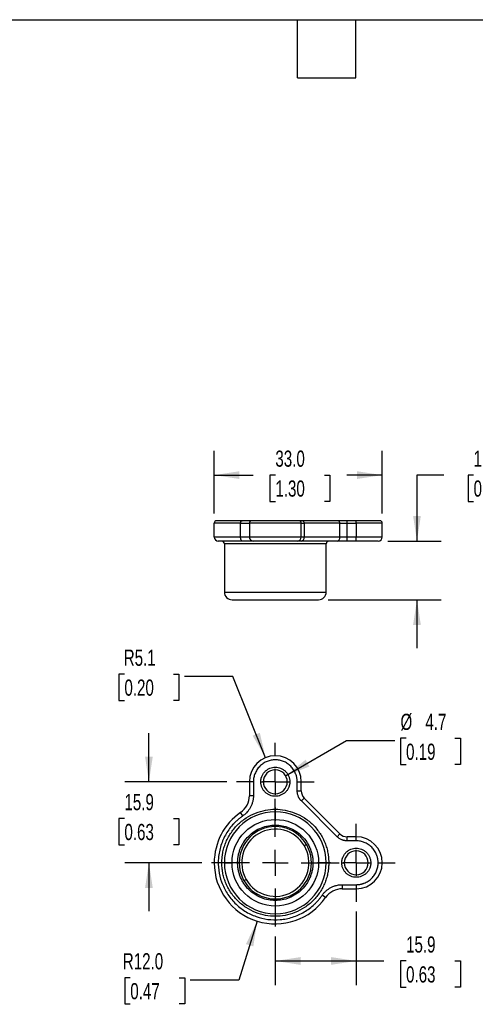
# Model space of a CAD drawing. Header units: millimetres. Extents: x 10 to 410, y 10 to 314.
# Tile 3 of 8: x 149 to 239, y 121 to 314. Entities that reach past the tile are written whole.
import ezdxf

# ---------------------------------------------------------------- set-up
doc = ezdxf.new("R2010")
doc.units = ezdxf.units.MM
doc.header["$LTSCALE"] = 1.5
doc.linetypes.add('CENTERX2', pattern=[20.32, 12.7, -2.54, 2.54, -2.54])
doc.layers.add('CENTER', color=40, linetype='CENTERX2')
doc.layers.add('DIMENSIONS', color=140, linetype='Continuous', lineweight=25)
doc.layers.add('TEXT', color=140, linetype='Continuous', lineweight=25)
doc.styles.add('SLDTEXTSTYLE0', font='TXT', dxfattribs={"width": 0.7})
doc.dimstyles.new('SLDDIMSTYLE1', dxfattribs={"dimtxt": 3.237012, "dimasz": 4.953, "dimexe": 0, "dimexo": 0.0625, "dimgap": 0.809253, "dimtad": 0, "dimtih": 1, "dimtoh": 1, "dimrnd": 1e-09, "dimzin": 12, "dimdsep": 46, "dimtxsty": 'SLDTEXTSTYLE0', "dimsah": 1, "dimcen": 0.09, "dimadec": 0, "dimazin": 3, "dimtfac": 1, "dimtofl": 0, "dimtmove": 0, "dimatfit": 3, "dimfxl": 1, "dimfrac": 2, "dimtolj": 1, "dimtzin": 12, "dimarcsym": 0})
doc.dimstyles.new('SLDDIMSTYLE2', dxfattribs={"dimtxt": 3.237012, "dimasz": 4.953, "dimexe": 0, "dimexo": 0.0625, "dimgap": 0.809253, "dimtad": 0, "dimtih": 1, "dimtoh": 1, "dimrnd": 1e-09, "dimzin": 12, "dimdsep": 46, "dimtxsty": 'SLDTEXTSTYLE0', "dimsah": 1, "dimcen": 0.09, "dimadec": 0, "dimazin": 3, "dimtfac": 1, "dimtmove": 0, "dimatfit": 0, "dimfxl": 1, "dimfrac": 2, "dimtolj": 1, "dimtzin": 12, "dimarcsym": 0})
doc.dimstyles.new('SLDDIMSTYLE3', dxfattribs={"dimtxt": 3.237012, "dimasz": 4.953, "dimexe": 0, "dimexo": 0.0625, "dimgap": 0.809253, "dimtad": 0, "dimtih": 1, "dimtoh": 1, "dimrnd": 1e-09, "dimzin": 4, "dimdsep": 46, "dimtxsty": 'SLDTEXTSTYLE0', "dimsah": 1, "dimcen": 0.09, "dimadec": 0, "dimazin": 1, "dimtfac": 1, "dimtofl": 0, "dimtmove": 0, "dimatfit": 3, "dimfxl": 1, "dimfrac": 2, "dimtolj": 1, "dimtzin": 12, "dimarcsym": 0})
doc.dimstyles.new('SLDDIMSTYLE6', dxfattribs={"dimtxt": 3.237012, "dimasz": 4.953, "dimexe": 0, "dimexo": 0.0625, "dimgap": 0.809253, "dimtad": 0, "dimtih": 1, "dimtoh": 1, "dimrnd": 1e-09, "dimzin": 12, "dimdsep": 46, "dimtxsty": 'SLDTEXTSTYLE0', "dimsah": 1, "dimcen": 0, "dimadec": 0, "dimazin": 3, "dimtfac": 1, "dimtofl": 0, "dimtmove": 0, "dimatfit": 3, "dimfxl": 1, "dimfrac": 2, "dimtolj": 1, "dimtzin": 12, "dimarcsym": 0})
doc.dimstyles.new('SLDDIMSTYLE7', dxfattribs={"dimtxt": 3.237012, "dimasz": 4.953, "dimexe": 0, "dimexo": 0.0625, "dimgap": 0.809253, "dimtad": 0, "dimtih": 1, "dimtoh": 1, "dimrnd": 1e-09, "dimzin": 12, "dimdsep": 46, "dimtxsty": 'SLDTEXTSTYLE0', "dimsah": 1, "dimcen": 0, "dimadec": 0, "dimazin": 3, "dimtfac": 1, "dimtofl": 0, "dimtmove": 0, "dimatfit": 3, "dimfxl": 1, "dimfrac": 2, "dimtolj": 1, "dimtzin": 12, "dimarcsym": 0})
doc.dimstyles.new('SLDDIMSTYLE8', dxfattribs={"dimtxt": 3.237012, "dimasz": 4.953, "dimexe": 0, "dimexo": 0.0625, "dimgap": 0.809253, "dimtad": 0, "dimtih": 1, "dimtoh": 1, "dimrnd": 1e-09, "dimzin": 4, "dimdsep": 46, "dimtxsty": 'SLDTEXTSTYLE0', "dimsah": 1, "dimcen": 0, "dimadec": 0, "dimazin": 1, "dimtfac": 1, "dimtofl": 0, "dimtmove": 0, "dimatfit": 3, "dimfxl": 1, "dimfrac": 2, "dimtolj": 1, "dimtzin": 12, "dimarcsym": 0})

# ---------------------------------------------------------------- blocks, each defined once
blk = doc.blocks.new('_D_12')
at = {"layer": 'DIMENSIONS', "transparency": 16777216}
for p, q in [((169.84, 185.88), (168.75, 185.88)), ((168.75, 185.88), (168.75, 180.73)), ((179.46, 185.88), (180.55, 185.88)), ((180.55, 185.88), (180.55, 180.73)), ((191.16, 185.42), (181.63, 185.42)), ((197.57, 169.48), (191.16, 185.42)), ((168.75, 180.73), (169.84, 180.73)), ((180.55, 180.73), (179.46, 180.73))]:
    blk.add_line(p, q, dxfattribs=at)
blk.add_solid([(197.57, 169.48), (196.43, 174.36), (195.02, 173.79)], dxfattribs=at)
at = {"layer": 'DIMENSIONS', "transparency": 16777216, "char_height": 3.175, "attachment_point": 1, "style": 'SLDTEXTSTYLE0'}
for s, insert in [('R5.1', (169.71, 190.69)), ('0.20', (169.84, 184.82))]:
    blk.add_mtext(s, dxfattribs=dict(at, insert=insert))
blk = doc.blocks.new('_D_13')
at = {"layer": 'DIMENSIONS', "transparency": 16777216}
for p, q in [((201.51, 165.93), (213.46, 172.83)), ((213.46, 172.83), (222.98, 172.83)), ((225.16, 173.28), (224.07, 173.28)), ((224.07, 173.28), (224.07, 168.14)), ((234.77, 173.28), (235.86, 173.28)), ((235.86, 173.28), (235.86, 168.14)), ((224.07, 168.14), (225.16, 168.14)), ((235.86, 168.14), (234.77, 168.14))]:
    blk.add_line(p, q, dxfattribs=at)
blk.add_solid([(201.51, 165.93), (206.18, 167.75), (205.42, 169.07)], dxfattribs=at)
at = {"layer": 'DIMENSIONS', "transparency": 16777216, "char_height": 3.175, "attachment_point": 1, "style": 'SLDTEXTSTYLE0'}
for s, insert in [('%%c', (224.06, 178.1)), ('4.7', (228.95, 178.1)), ('0.19', (225.16, 172.23))]:
    blk.add_mtext(s, dxfattribs=dict(at, insert=insert))
blk = doc.blocks.new('_D_14')
at = {"layer": 'DIMENSIONS', "transparency": 16777216}
for p, q in [((174.65, 164.75), (174.65, 174.28)), ((189.93, 164.75), (169.89, 164.75)), ((169.84, 157.53), (168.75, 157.53)), ((168.75, 157.53), (168.75, 152.39)), ((179.46, 157.53), (180.55, 157.53)), ((180.55, 157.53), (180.55, 152.39)), ((168.75, 152.39), (169.84, 152.39)), ((180.55, 152.39), (179.46, 152.39)), ((185.03, 148.85), (169.89, 148.85)), ((174.65, 148.85), (174.65, 139.33))]:
    blk.add_line(p, q, dxfattribs=at)
for points in [[(174.65, 164.75), (175.41, 169.71), (173.89, 169.71)], [(174.65, 148.85), (173.89, 143.9), (175.41, 143.9)]]:
    blk.add_solid(points, dxfattribs=at)
at = {"layer": 'DIMENSIONS', "transparency": 16777216, "char_height": 3.175, "attachment_point": 1, "style": 'SLDTEXTSTYLE0'}
for s, insert in [('15.9', (169.84, 162.35)), ('0.63', (169.84, 156.48))]:
    blk.add_mtext(s, dxfattribs=dict(at, insert=insert))
blk = doc.blocks.new('_D_15')
at = {"layer": 'DIMENSIONS', "transparency": 16777216}
for p, q in [((215.38, 139.31), (215.38, 124.82)), ((199.48, 134.41), (199.48, 124.82)), ((199.48, 129.58), (215.38, 129.58)), ((215.38, 129.58), (220.77, 129.58)), ((225.16, 129.58), (224.07, 129.58)), ((224.07, 129.58), (224.07, 124.44)), ((234.77, 129.58), (235.86, 129.58)), ((235.86, 129.58), (235.86, 124.44)), ((224.07, 124.44), (225.16, 124.44)), ((235.86, 124.44), (234.77, 124.44))]:
    blk.add_line(p, q, dxfattribs=at)
for points in [[(199.48, 129.58), (204.43, 128.82), (204.43, 130.34)], [(215.38, 129.58), (210.42, 130.34), (210.42, 128.82)]]:
    blk.add_solid(points, dxfattribs=at)
at = {"layer": 'DIMENSIONS', "transparency": 16777216, "char_height": 3.175, "attachment_point": 1, "style": 'SLDTEXTSTYLE0'}
for s, insert in [('15.9', (225.16, 134.4)), ('0.63', (225.16, 128.53))]:
    blk.add_mtext(s, dxfattribs=dict(at, insert=insert))
blk = doc.blocks.new('_D_16')
at = {"layer": 'DIMENSIONS', "transparency": 16777216}
for p, q in [((195.91, 137.4), (192.31, 125.84)), ((170.99, 126.29), (169.9, 126.29)), ((169.9, 126.29), (169.9, 121.15)), ((180.61, 126.29), (181.7, 126.29)), ((181.7, 126.29), (181.7, 121.15)), ((192.31, 125.84), (182.78, 125.84)), ((169.9, 121.15), (170.99, 121.15)), ((181.7, 121.15), (180.61, 121.15))]:
    blk.add_line(p, q, dxfattribs=at)
blk.add_solid([(195.91, 137.4), (193.71, 132.89), (195.16, 132.44)], dxfattribs=at)
at = {"layer": 'DIMENSIONS', "transparency": 16777216, "char_height": 3.175, "attachment_point": 1, "style": 'SLDTEXTSTYLE0'}
for s, insert in [('R12.0', (169.52, 131.11)), ('0.47', (170.99, 125.24))]:
    blk.add_mtext(s, dxfattribs=dict(at, insert=insert))
blk = doc.blocks.new('SW_CENTERMARKSYMBOL_1')
at = {"layer": 'CENTER', "color": 0}
for p, q in [((0, 5.08), (0, 12.54)), ((0, 0), (0, 2.54)), ((-5.08, 0), (-12.54, 0)), ((0, 0), (-2.54, 0)), ((0, 0), (0, -2.54)), ((0, 0), (2.54, 0)), ((5.08, 0), (12.54, 0)), ((0, -5.08), (0, -12.54))]:
    blk.add_line(p, q, dxfattribs=at)
blk = doc.blocks.new('SW_CENTERMARKSYMBOL_2')
at = {"layer": 'CENTER', "color": 0}
for p, q in [((0, 5.08), (0, 7.64)), ((0, 0), (0, 2.54)), ((-5.08, 0), (-7.64, 0)), ((0, 0), (-2.54, 0)), ((0, 0), (0, -2.54)), ((0, 0), (2.54, 0)), ((5.08, 0), (7.64, 0)), ((0, -5.08), (0, -7.64))]:
    blk.add_line(p, q, dxfattribs=at)
blk = doc.blocks.new('SW_CENTERMARKSYMBOL_3')
at = {"layer": 'CENTER', "color": 0}
for p, q in [((0, 5.08), (0, 7.64)), ((0, 0), (0, 2.54)), ((-5.08, 0), (-7.64, 0)), ((0, 0), (-2.54, 0)), ((0, 0), (0, -2.54)), ((0, 0), (2.54, 0)), ((5.08, 0), (7.64, 0)), ((0, -5.08), (0, -7.64))]:
    blk.add_line(p, q, dxfattribs=at)
blk = doc.blocks.new('_D_17')
at = {"layer": 'DIMENSIONS', "transparency": 16777216}
for p, q in [((187.48, 217.38), (187.48, 229.7)), ((220.48, 217.38), (220.48, 229.7)), ((187.48, 224.94), (195.11, 224.94)), ((199.49, 224.94), (198.4, 224.94)), ((198.4, 224.94), (198.4, 219.79)), ((209.11, 224.94), (210.2, 224.94)), ((210.2, 224.94), (210.2, 219.79)), ((220.48, 224.94), (213.5, 224.94)), ((198.4, 219.79), (199.49, 219.79)), ((210.2, 219.79), (209.11, 219.79))]:
    blk.add_line(p, q, dxfattribs=at)
for points in [[(187.48, 224.94), (192.43, 224.18), (192.43, 225.7)], [(220.48, 224.94), (215.52, 225.7), (215.52, 224.18)]]:
    blk.add_solid(points, dxfattribs=at)
at = {"layer": 'DIMENSIONS', "transparency": 16777216, "char_height": 3.175, "attachment_point": 1, "style": 'SLDTEXTSTYLE0'}
for s, insert in [('33.0', (199.49, 229.76)), ('1.30', (199.49, 223.89))]:
    blk.add_mtext(s, dxfattribs=dict(at, insert=insert))
blk = doc.blocks.new('_D_18')
at = {"layer": 'DIMENSIONS', "transparency": 16777216}
for p, q in [((232.59, 224.94), (227.3, 224.94)), ((227.3, 224.94), (227.3, 211.98)), ((238.42, 224.94), (237.34, 224.94)), ((237.34, 224.94), (237.34, 219.79)), ((248.04, 224.94), (249.13, 224.94)), ((249.13, 224.94), (249.13, 219.79)), ((237.34, 219.79), (238.42, 219.79)), ((249.13, 219.79), (248.04, 219.79)), ((221.58, 211.98), (232.07, 211.98)), ((209.88, 200.48), (232.07, 200.48)), ((227.3, 200.48), (227.3, 190.95))]:
    blk.add_line(p, q, dxfattribs=at)
for points in [[(227.3, 211.98), (228.06, 216.93), (226.54, 216.93)], [(227.3, 200.48), (226.54, 195.53), (228.06, 195.53)]]:
    blk.add_solid(points, dxfattribs=at)
at = {"layer": 'DIMENSIONS', "transparency": 16777216, "char_height": 3.175, "attachment_point": 1, "style": 'SLDTEXTSTYLE0'}
for s, insert in [('11.5', (238.42, 229.76)), ('0.45', (238.42, 223.89))]:
    blk.add_mtext(s, dxfattribs=dict(at, insert=insert))

msp = doc.modelspace()

# ---------------------------------------------------------------- linework, layer by layer
for p, q in [((192.652, 215.478), (187.477, 215.478)), ((187.477, 212.778), (187.477, 215.478)), ((192.652, 215.478), (194.377, 215.478)), ((192.652, 212.778), (192.652, 215.478)), ((204.577, 215.478), (194.377, 215.478)), ((194.377, 215.478), (194.377, 212.778)), ((204.577, 212.778), (204.577, 215.478)), ((204.577, 215.478), (205.162, 215.478)), ((211.822, 215.978), (204.809, 215.978)), ((205.162, 215.478), (205.162, 212.778)), ((212.176, 215.478), (205.162, 215.478)), ((212.176, 212.778), (212.176, 215.478)), ((212.176, 215.478), (213.59, 215.478)), ((213.59, 215.478), (213.59, 215.978)), ((215.377, 215.978), (213.59, 215.978)), ((213.59, 212.778), (213.59, 215.478)), ((213.59, 215.478), (215.377, 215.478)), ((215.377, 215.478), (215.377, 215.978)), ((220.477, 215.478), (215.377, 215.478)), ((215.377, 215.478), (215.377, 212.778)), ((220.477, 212.778), (220.477, 215.478)), ((192.652, 212.778), (187.477, 212.778)), ((194.377, 212.778), (192.652, 212.778)), ((204.577, 212.778), (194.377, 212.778)), ((205.162, 212.778), (204.577, 212.778)), ((212.176, 212.778), (205.162, 212.778)), ((213.59, 212.778), (212.176, 212.778)), ((213.59, 211.978), (213.59, 212.778)), ((215.377, 212.778), (213.59, 212.778)), ((220.477, 212.778), (215.377, 212.778)), ((215.377, 211.978), (215.377, 212.778)), ((209.477, 211.478), (189.477, 211.478)), ((189.477, 211.478), (189.477, 201.978)), ((211.61, 211.978), (204.597, 211.978)), ((209.477, 201.978), (209.477, 211.478)), ((215.377, 211.978), (213.59, 211.978)), ((189.477, 201.978), (209.477, 201.978)), ((194.377, 164.754), (194.377, 162.014)), ((195.177, 164.754), (194.377, 164.754)), ((195.177, 164.754), (195.177, 162.014)), ((196.627, 164.754), (197.127, 164.754)), ((201.827, 164.754), (202.327, 164.754)), ((203.777, 162.967), (203.777, 164.754)), ((203.777, 164.754), (204.577, 164.754)), ((204.577, 162.967), (204.577, 164.754)), ((203.777, 162.967), (204.577, 162.967)), ((195.177, 162.014), (194.377, 162.014)), ((204.597, 160.987), (205.162, 161.553)), ((211.61, 153.974), (204.597, 160.987)), ((212.176, 154.539), (205.162, 161.553)), ((193.107, 158.066), (192.652, 158.724)), ((211.61, 153.974), (212.176, 154.539)), ((213.59, 153.154), (213.59, 153.954)), ((215.377, 153.954), (213.59, 153.954)), ((215.377, 153.154), (213.59, 153.154)), ((215.377, 153.154), (215.377, 153.954)), ((205.618, 152.416), (205.186, 152.165)), ((189.477, 148.854), (188.977, 148.854)), ((189.477, 148.854), (190.977, 148.854)), ((192.077, 148.854), (192.377, 148.854)), ((206.577, 148.854), (206.877, 148.854)), ((207.977, 148.854), (209.477, 148.854)), ((209.977, 148.854), (209.477, 148.854)), ((212.527, 148.854), (213.027, 148.854)), ((217.727, 148.854), (218.227, 148.854)), ((219.677, 148.854), (220.477, 148.854)), ((193.767, 145.543), (193.335, 145.292)), ((212.637, 144.554), (215.377, 144.554)), ((212.637, 144.554), (212.637, 143.754)), ((212.637, 143.754), (215.377, 143.754)), ((215.377, 144.554), (215.377, 143.754)), ((209.347, 142.029), (208.689, 142.484))]:
    msp.add_line(p, q)
at = {"flags": 128}
for points in [[(192.652, 215.478), (192.657, 215.576), (192.673, 215.67), (192.699, 215.756), (192.735, 215.832), (192.778, 215.894), (192.827, 215.94), (192.88, 215.969), (192.936, 215.978)], [(193.107, 211.978), (193.018, 211.994), (192.932, 212.039), (192.854, 212.113), (192.785, 212.213), (192.728, 212.334), (192.686, 212.472), (192.66, 212.622), (192.652, 212.778)]]:
    msp.add_lwpolyline(points, dxfattribs=at)
for centre, radius, start, end in [((187.977, 215.478), 0.5, 90, 180), ((194.877, 215.478), 0.5, 90, 180), ((204.077, 215.478), 0.5, 0, 90), ((204.72, 215.541), 0.446, 351.95053, 78.57825), ((211.734, 215.541), 0.446, 351.95053, 78.57825), ((219.977, 215.478), 0.5, 0, 90), ((188.277, 212.778), 0.8, 180, 270), ((195.177, 212.778), 0.8, 180, 270), ((203.777, 212.778), 0.8, 270, 0), ((204.455, 212.678), 0.714, 281.42175, 8.04947), ((211.468, 212.678), 0.714, 281.42175, 8.04947), ((219.677, 212.778), 0.8, 270, 0), ((188.977, 211.478), 0.5, 0, 90), ((209.977, 211.478), 0.5, 90, 180), ((190.977, 201.978), 1.5, 180, 270), ((207.977, 201.978), 1.5, 270, 0), ((199.477, 164.754), 5.1, 0, 180), ((199.477, 164.754), 2.35, 0, 180), ((199.477, 164.754), 2.35, 180, 0), ((206.577, 162.967), 2, 180, 225), ((190.377, 162.014), 4, 304.66311, 0), ((199.477, 148.854), 12, 124.66311, 180), ((199.477, 148.854), 10, 0, 180), ((199.477, 148.854), 7.1, 0, 180), ((213.59, 155.954), 2, 225, 270), ((215.377, 148.854), 5.1, 0, 90), ((215.377, 148.854), 2.35, 0, 180), ((199.477, 148.854), 12, 180, 325.33689), ((199.477, 148.854), 10, 180, 0), ((199.477, 148.854), 7.1, 180, 0), ((215.377, 148.854), 2.35, 180, 0), ((215.377, 148.854), 5.1, 270, 0), ((212.637, 139.754), 4, 90, 145.33689)]:
    msp.add_arc(centre, radius, start, end)
for points, knots in [([(192.936, 215.978), (192.716, 215.978), (192.275, 215.978), (191.66, 215.978), (191.073, 215.978), (190.523, 215.978), (190.014, 215.978), (189.555, 215.978), (189.147, 215.978), (188.795, 215.978), (188.505, 215.978), (188.276, 215.978), (188.109, 215.978), (188.011, 215.978), (187.97, 215.978), (187.979, 215.978), (187.98, 215.978)], [0, 0, 0, 0, 0.0733926, 0.1466111, 0.2200248, 0.2964492, 0.3726862, 0.4491535, 0.526866, 0.6043808, 0.6821371, 0.7592002, 0.8360708, 0.9131772, 0.9877471, 1, 1, 1, 1]), ([(204.077, 215.978), (204.077, 215.978), (202.015, 215.978), (196.938, 215.978), (194.877, 215.978), (194.877, 215.978)], [0, 0, 0, 0, 0.5, 0.5, 1, 1, 1, 1]), ([(193.107, 211.978), (192.892, 211.978), (192.463, 211.978), (191.864, 211.978), (191.292, 211.978), (190.757, 211.978), (190.261, 211.978), (189.813, 211.978), (189.416, 211.978), (189.074, 211.978), (188.791, 211.978), (188.568, 211.978), (188.405, 211.978), (188.31, 211.978), (188.27, 211.978), (188.279, 211.978), (188.28, 211.978)], [0, 0, 0, 0, 0.0733923, 0.1466108, 0.2200248, 0.2964486, 0.3726856, 0.4491535, 0.5268654, 0.6043802, 0.6821371, 0.7591996, 0.8360702, 0.9131772, 0.9877465, 1, 1, 1, 1]), ([(195.177, 211.978), (195.176, 211.978), (195.173, 211.978), (195.157, 211.978), (195.13, 211.978), (195.092, 211.978), (195.018, 211.978), (194.88, 211.978), (194.638, 211.978), (194.334, 211.978), (194.012, 211.978), (193.699, 211.978), (193.415, 211.978), (193.209, 211.978), (193.107, 211.978)], [0, 0, 0, 0, 0.04937, 0.098581, 0.1477447, 0.1969733, 0.2463786, 0.3731437, 0.5000202, 0.6267853, 0.7536618, 0.8358367, 0.9177761, 1, 1, 1, 1]), ([(203.777, 211.978), (203.776, 211.978), (203.774, 211.978), (203.759, 211.978), (203.736, 211.978), (203.703, 211.978), (203.66, 211.978), (203.608, 211.978), (203.547, 211.978), (203.45, 211.978), (203.301, 211.978), (203.08, 211.978), (202.82, 211.978), (202.424, 211.978), (201.851, 211.978), (201.087, 211.978), (200.287, 211.978), (199.477, 211.978), (198.666, 211.978), (197.866, 211.978), (197.102, 211.978), (196.53, 211.978), (196.133, 211.978), (195.873, 211.978), (195.652, 211.978), (195.476, 211.978), (195.34, 211.978), (195.246, 211.978), (195.187, 211.978), (195.18, 211.978), (195.177, 211.978)], [0, 0, 0, 0, 0.01512611, 0.03015271, 0.04511301, 0.06004065, 0.07496952, 0.08993346, 0.1049661, 0.12010062, 0.1522578, 0.184454, 0.21729543, 0.2501767, 0.31581149, 0.38008236, 0.44002964, 0.50001622, 0.55996351, 0.6199501, 0.68422097, 0.74985575, 0.78269719, 0.81557846, 0.84773565, 0.87993185, 0.91007673, 0.93995627, 0.96984067, 1, 1, 1, 1]), ([(204.597, 211.978), (204.56, 211.978), (204.487, 211.978), (204.386, 211.978), (204.291, 211.978), (204.204, 211.978), (204.125, 211.978), (204.053, 211.978), (203.972, 211.978), (203.892, 211.978), (203.826, 211.978), (203.784, 211.978), (203.779, 211.978), (203.777, 211.978)], [0, 0, 0, 0, 0.071976, 0.14339501, 0.21448173, 0.28546402, 0.35657071, 0.42802948, 0.50006464, 0.62561428, 0.74997163, 0.87435956, 1, 1, 1, 1]), ([(213.59, 211.978), (213.537, 211.978), (213.432, 211.978), (213.275, 211.978), (213.12, 211.978), (212.967, 211.978), (212.815, 211.978), (212.665, 211.978), (212.481, 211.978), (212.267, 211.978), (212.032, 211.978), (211.81, 211.978), (211.677, 211.978), (211.61, 211.978)], [0, 0, 0, 0, 0.071976, 0.143395, 0.2144817, 0.285464, 0.3565707, 0.4280295, 0.5000646, 0.6256143, 0.7499716, 0.8743596, 1, 1, 1, 1]), ([(219.677, 211.978), (219.676, 211.978), (219.674, 211.978), (219.659, 211.978), (219.636, 211.978), (219.603, 211.978), (219.56, 211.978), (219.508, 211.978), (219.447, 211.978), (219.35, 211.978), (219.201, 211.978), (218.98, 211.978), (218.72, 211.978), (218.423, 211.978), (218.093, 211.978), (217.736, 211.978), (217.358, 211.978), (216.97, 211.978), (216.578, 211.978), (216.184, 211.978), (215.783, 211.978), (215.512, 211.978), (215.377, 211.978)], [0, 0, 0, 0, 0.0302328, 0.0602667, 0.0901681, 0.1200043, 0.1498428, 0.1797515, 0.2097975, 0.2400471, 0.3043203, 0.3686713, 0.4343121, 0.5000324, 0.5656732, 0.6313935, 0.6956666, 0.7600177, 0.8202688, 0.8799896, 0.93972, 1, 1, 1, 1]), ([(190.977, 200.478), (190.977, 200.478), (191.872, 200.478), (195.06, 200.478), (197.222, 200.478), (201.731, 200.478), (203.893, 200.478), (207.081, 200.478), (207.977, 200.478), (207.977, 200.478)], [0, 0, 0, 0, 0.25, 0.25, 0.5, 0.5, 0.75, 0.75, 1, 1, 1, 1]), ([(203.777, 164.754), (203.776, 164.822), (203.774, 164.957), (203.759, 165.16), (203.736, 165.361), (203.703, 165.56), (203.66, 165.757), (203.608, 165.952), (203.547, 166.146), (203.45, 166.409), (203.301, 166.735), (203.08, 167.113), (202.82, 167.47), (202.424, 167.909), (201.851, 168.375), (201.087, 168.77), (200.287, 169.004), (199.477, 169.079), (198.666, 169.004), (197.866, 168.77), (197.102, 168.375), (196.53, 167.909), (196.133, 167.47), (195.873, 167.113), (195.652, 166.735), (195.476, 166.348), (195.34, 165.955), (195.246, 165.561), (195.187, 165.16), (195.18, 164.889), (195.177, 164.754)], [0, 0, 0, 0, 0.01512611, 0.03015271, 0.04511301, 0.06004065, 0.07496952, 0.08993346, 0.1049661, 0.12010062, 0.1522578, 0.184454, 0.21729543, 0.2501767, 0.31581149, 0.38008236, 0.44002964, 0.50001622, 0.55996351, 0.6199501, 0.68422097, 0.74985575, 0.78269719, 0.81557846, 0.84773565, 0.87993185, 0.91007673, 0.93995627, 0.96984067, 1, 1, 1, 1]), ([(196.627, 164.754), (196.627, 164.805), (196.629, 164.908), (196.642, 165.061), (196.662, 165.213), (196.691, 165.363), (196.727, 165.511), (196.772, 165.658), (196.874, 165.937), (197.077, 166.33), (197.448, 166.782), (197.9, 167.153), (198.407, 167.415), (198.939, 167.571), (199.476, 167.62), (200.014, 167.571), (200.546, 167.415), (201.053, 167.153), (201.505, 166.783), (201.876, 166.33), (202.096, 165.903), (202.218, 165.55), (202.28, 165.289), (202.319, 165.023), (202.324, 164.844), (202.327, 164.754)], [0, 0, 0, 0, 0.0172801, 0.0344372, 0.051521, 0.0685819, 0.0856705, 0.1028371, 0.1201314, 0.1850801, 0.2500887, 0.3150374, 0.3800461, 0.4400005, 0.5000143, 0.5599688, 0.6199825, 0.6849312, 0.7499399, 0.8148886, 0.8798972, 0.9100472, 0.939934, 0.9698282, 1, 1, 1, 1]), ([(202.327, 164.754), (202.326, 164.702), (202.324, 164.599), (202.312, 164.446), (202.291, 164.295), (202.263, 164.145), (202.226, 163.996), (202.181, 163.849), (202.079, 163.571), (201.876, 163.177), (201.506, 162.725), (201.053, 162.354), (200.546, 162.093), (200.014, 161.937), (199.477, 161.887), (198.939, 161.937), (198.407, 162.093), (197.9, 162.354), (197.448, 162.725), (197.077, 163.177), (196.857, 163.605), (196.735, 163.958), (196.673, 164.219), (196.634, 164.485), (196.629, 164.664), (196.627, 164.754)], [0, 0, 0, 0, 0.0172801, 0.0344372, 0.051521, 0.0685819, 0.0856705, 0.1028371, 0.1201314, 0.1850801, 0.2500887, 0.3150374, 0.3800461, 0.4400005, 0.5000143, 0.5599688, 0.6199825, 0.6849312, 0.7499399, 0.8148886, 0.8798972, 0.9100472, 0.939934, 0.9698282, 1, 1, 1, 1]), ([(204.597, 160.987), (204.56, 161.025), (204.487, 161.1), (204.386, 161.221), (204.291, 161.346), (204.204, 161.476), (204.125, 161.611), (204.053, 161.751), (203.972, 161.931), (203.892, 162.153), (203.826, 162.42), (203.784, 162.691), (203.779, 162.875), (203.777, 162.967)], [0, 0, 0, 0, 0.071976, 0.14339501, 0.21448173, 0.28546402, 0.35657071, 0.42802948, 0.50006464, 0.62561428, 0.74997163, 0.87435956, 1, 1, 1, 1]), ([(195.177, 162.014), (195.176, 161.938), (195.173, 161.785), (195.157, 161.558), (195.13, 161.331), (195.092, 161.106), (195.018, 160.766), (194.88, 160.317), (194.638, 159.78), (194.334, 159.275), (194.012, 158.867), (193.699, 158.543), (193.415, 158.289), (193.209, 158.14), (193.107, 158.066)], [0, 0, 0, 0, 0.04937, 0.098581, 0.1477447, 0.1969733, 0.2463786, 0.3731437, 0.5000202, 0.6267853, 0.7536618, 0.8358367, 0.9177761, 1, 1, 1, 1]), ([(188.977, 148.854), (188.978, 148.961), (188.979, 149.174), (188.995, 149.494), (189.019, 149.813), (189.053, 150.131), (189.097, 150.448), (189.189, 150.994), (189.369, 151.76), (189.703, 152.738), (190.137, 153.692), (190.859, 154.927), (191.999, 156.331), (193.678, 157.695), (195.56, 158.67), (197.517, 159.233), (199.477, 159.412), (201.436, 159.233), (203.393, 158.67), (205.275, 157.695), (206.954, 156.331), (208.094, 154.927), (208.816, 153.692), (209.25, 152.738), (209.584, 151.76), (209.789, 150.89), (209.905, 150.132), (209.965, 149.494), (209.973, 149.067), (209.977, 148.854)], [0, 0, 0, 0, 0.0097313, 0.0194453, 0.0291511, 0.0388579, 0.0485746, 0.0583103, 0.0891984, 0.1201024, 0.1522781, 0.1844699, 0.2501191, 0.3157683, 0.3800532, 0.4417723, 0.5000033, 0.5582344, 0.6199535, 0.6842384, 0.7498876, 0.8155368, 0.8477126, 0.8799043, 0.9107924, 0.9416964, 0.9611394, 0.9805498, 1, 1, 1, 1]), ([(193.107, 158.066), (193.014, 158), (192.828, 157.87), (192.558, 157.663), (192.294, 157.45), (192.037, 157.228), (191.786, 156.999), (191.542, 156.761), (191.098, 156.301), (190.492, 155.58), (189.801, 154.541), (189.226, 153.425), (188.631, 151.861), (188.228, 149.826), (188.287, 147.389), (188.856, 145.036), (189.926, 142.829), (191.49, 140.867), (193.451, 139.303), (195.659, 138.233), (198.012, 137.664), (200.449, 137.605), (202.483, 138.008), (204.048, 138.603), (205.164, 139.178), (206.203, 139.869), (206.989, 140.53), (207.565, 141.099), (207.965, 141.539), (208.343, 141.999), (208.573, 142.322), (208.689, 142.484)], [0, 0, 0, 0, 0.0086976, 0.0173756, 0.0260422, 0.0347053, 0.0433729, 0.0520532, 0.0607541, 0.0923667, 0.1239931, 0.1561373, 0.1882955, 0.251962, 0.3135797, 0.3735259, 0.4359811, 0.5000024, 0.5640236, 0.6264788, 0.686425, 0.7480427, 0.8117092, 0.8438534, 0.8760116, 0.9076243, 0.9392507, 0.954457, 0.969622, 0.9847886, 1, 1, 1, 1]), ([(190.977, 148.854), (190.977, 151.108), (191.872, 153.27), (195.06, 156.458), (197.222, 157.354), (201.731, 157.354), (203.893, 156.458), (207.081, 153.27), (207.977, 151.108), (207.977, 148.854)], [0, 0, 0, 0, 0.25, 0.25, 0.5, 0.5, 0.75, 0.75, 1, 1, 1, 1]), ([(192.077, 148.854), (192.078, 148.944), (192.079, 149.125), (192.095, 149.395), (192.119, 149.664), (192.154, 149.933), (192.223, 150.347), (192.353, 150.902), (192.589, 151.591), (192.895, 152.263), (193.403, 153.134), (194.207, 154.124), (195.39, 155.085), (196.716, 155.772), (198.096, 156.168), (199.477, 156.295), (200.858, 156.168), (202.237, 155.772), (203.563, 155.085), (204.746, 154.124), (205.55, 153.134), (206.058, 152.264), (206.364, 151.591), (206.6, 150.902), (206.744, 150.289), (206.826, 149.755), (206.869, 149.305), (206.874, 149.004), (206.877, 148.854)], [0, 0, 0, 0, 0.0116739, 0.0233261, 0.0349723, 0.0466282, 0.0583094, 0.0891941, 0.1201015, 0.1522739, 0.1844691, 0.2501183, 0.3157676, 0.3800526, 0.4417717, 0.5000028, 0.5582339, 0.6199531, 0.6842381, 0.7498874, 0.8155366, 0.8477091, 0.8799042, 0.9107889, 0.9416963, 0.9611379, 0.9805483, 1, 1, 1, 1]), ([(205.186, 152.165), (204.308, 153.679), (202.864, 154.782), (199.481, 155.682), (197.68, 155.441), (194.651, 153.685), (193.548, 152.241), (192.648, 148.858), (192.889, 147.057), (193.767, 145.543)], [0, 0, 0, 0, 0.25, 0.25, 0.5, 0.5, 0.75, 0.75, 1, 1, 1, 1]), ([(213.59, 153.154), (213.537, 153.154), (213.432, 153.156), (213.275, 153.17), (213.12, 153.191), (212.967, 153.222), (212.815, 153.261), (212.665, 153.309), (212.481, 153.379), (212.267, 153.48), (212.032, 153.621), (211.81, 153.784), (211.677, 153.91), (211.61, 153.974)], [0, 0, 0, 0, 0.071976, 0.143395, 0.2144817, 0.285464, 0.3565707, 0.4280295, 0.5000646, 0.6256143, 0.7499716, 0.8743596, 1, 1, 1, 1]), ([(219.677, 148.854), (219.676, 148.922), (219.674, 149.057), (219.659, 149.26), (219.636, 149.461), (219.603, 149.66), (219.56, 149.857), (219.508, 150.052), (219.447, 150.246), (219.35, 150.509), (219.201, 150.835), (218.98, 151.213), (218.72, 151.57), (218.423, 151.899), (218.093, 152.197), (217.736, 152.457), (217.358, 152.678), (216.97, 152.855), (216.578, 152.99), (216.184, 153.084), (215.783, 153.143), (215.512, 153.15), (215.377, 153.154)], [0, 0, 0, 0, 0.0302328, 0.0602667, 0.0901681, 0.1200043, 0.1498428, 0.1797515, 0.2097975, 0.2400471, 0.3043203, 0.3686713, 0.4343121, 0.5000324, 0.5656732, 0.6313935, 0.6956666, 0.7600177, 0.8202688, 0.8799896, 0.93972, 1, 1, 1, 1]), ([(193.767, 145.543), (194.645, 144.028), (196.089, 142.925), (199.472, 142.026), (201.273, 142.266), (204.302, 144.022), (205.405, 145.466), (206.305, 148.849), (206.064, 150.651), (205.186, 152.165)], [0, 0, 0, 0, 0.25, 0.25, 0.5, 0.5, 0.75, 0.75, 1, 1, 1, 1]), ([(212.527, 148.854), (212.527, 148.905), (212.529, 149.008), (212.542, 149.161), (212.562, 149.313), (212.591, 149.463), (212.627, 149.611), (212.672, 149.758), (212.774, 150.037), (212.977, 150.43), (213.348, 150.882), (213.8, 151.253), (214.307, 151.515), (214.839, 151.671), (215.376, 151.72), (215.914, 151.671), (216.446, 151.515), (216.953, 151.253), (217.405, 150.883), (217.776, 150.43), (217.996, 150.003), (218.118, 149.65), (218.18, 149.389), (218.219, 149.123), (218.224, 148.944), (218.227, 148.854)], [0, 0, 0, 0, 0.0172801, 0.0344372, 0.051521, 0.0685819, 0.0856705, 0.1028371, 0.1201314, 0.1850801, 0.2500887, 0.3150374, 0.3800461, 0.4400005, 0.5000143, 0.5599688, 0.6199825, 0.6849312, 0.7499399, 0.8148886, 0.8798972, 0.9100472, 0.939934, 0.9698282, 1, 1, 1, 1]), ([(209.977, 148.854), (209.976, 148.747), (209.974, 148.533), (209.959, 148.213), (209.934, 147.894), (209.9, 147.576), (209.856, 147.259), (209.764, 146.714), (209.584, 145.948), (209.25, 144.969), (208.816, 144.015), (208.095, 142.781), (206.954, 141.376), (205.275, 140.012), (203.393, 139.037), (201.436, 138.475), (199.477, 138.295), (197.517, 138.475), (195.56, 139.037), (193.678, 140.012), (191.999, 141.376), (190.859, 142.781), (190.137, 144.015), (189.703, 144.969), (189.369, 145.947), (189.164, 146.817), (189.048, 147.575), (188.988, 148.213), (188.98, 148.64), (188.977, 148.854)], [0, 0, 0, 0, 0.0097313, 0.0194453, 0.0291511, 0.0388579, 0.0485746, 0.0583103, 0.0891984, 0.1201024, 0.1522781, 0.1844699, 0.2501191, 0.3157683, 0.3800532, 0.4417723, 0.5000033, 0.5582344, 0.6199535, 0.6842384, 0.7498876, 0.8155368, 0.8477126, 0.8799043, 0.9107924, 0.9416964, 0.9611394, 0.9805498, 1, 1, 1, 1]), ([(207.977, 148.854), (207.977, 146.599), (207.081, 144.437), (203.893, 141.249), (201.731, 140.354), (197.222, 140.354), (195.06, 141.249), (191.872, 144.437), (190.977, 146.599), (190.977, 148.854)], [0, 0, 0, 0, 0.25, 0.25, 0.5, 0.5, 0.75, 0.75, 1, 1, 1, 1]), ([(206.877, 148.854), (206.876, 148.763), (206.874, 148.583), (206.858, 148.312), (206.834, 148.043), (206.799, 147.774), (206.73, 147.36), (206.6, 146.806), (206.365, 146.116), (206.059, 145.444), (205.55, 144.574), (204.746, 143.584), (203.563, 142.623), (202.237, 141.935), (200.858, 141.539), (199.477, 141.412), (198.096, 141.539), (196.716, 141.935), (195.39, 142.623), (194.207, 143.584), (193.403, 144.574), (192.895, 145.444), (192.589, 146.116), (192.353, 146.805), (192.209, 147.419), (192.127, 147.953), (192.084, 148.402), (192.079, 148.703), (192.077, 148.854)], [0, 0, 0, 0, 0.0116739, 0.0233261, 0.0349723, 0.0466282, 0.0583094, 0.0891941, 0.1201015, 0.1522739, 0.1844691, 0.2501183, 0.3157676, 0.3800526, 0.4417717, 0.5000028, 0.5582339, 0.6199531, 0.6842381, 0.7498874, 0.8155366, 0.8477091, 0.8799042, 0.9107889, 0.9416963, 0.9611379, 0.9805483, 1, 1, 1, 1]), ([(218.227, 148.854), (218.226, 148.802), (218.224, 148.699), (218.212, 148.546), (218.191, 148.395), (218.163, 148.245), (218.126, 148.096), (218.081, 147.949), (217.979, 147.671), (217.776, 147.277), (217.406, 146.825), (216.953, 146.454), (216.446, 146.193), (215.914, 146.037), (215.377, 145.987), (214.839, 146.037), (214.307, 146.193), (213.8, 146.454), (213.348, 146.825), (212.977, 147.277), (212.757, 147.705), (212.635, 148.058), (212.573, 148.319), (212.534, 148.585), (212.529, 148.764), (212.527, 148.854)], [0, 0, 0, 0, 0.0172801, 0.0344372, 0.051521, 0.0685819, 0.0856705, 0.1028371, 0.1201314, 0.1850801, 0.2500887, 0.3150374, 0.3800461, 0.4400005, 0.5000143, 0.5599688, 0.6199825, 0.6849312, 0.7499399, 0.8148886, 0.8798972, 0.9100472, 0.939934, 0.9698282, 1, 1, 1, 1]), ([(215.377, 144.554), (215.445, 144.555), (215.58, 144.556), (215.783, 144.571), (215.984, 144.594), (216.183, 144.628), (216.38, 144.67), (216.575, 144.722), (216.769, 144.783), (217.032, 144.881), (217.358, 145.029), (217.736, 145.25), (218.093, 145.51), (218.422, 145.808), (218.72, 146.138), (218.98, 146.494), (219.201, 146.872), (219.377, 147.26), (219.513, 147.653), (219.607, 148.047), (219.666, 148.448), (219.673, 148.718), (219.677, 148.854)], [0, 0, 0, 0, 0.0302328, 0.0602667, 0.0901681, 0.1200043, 0.1498428, 0.1797515, 0.2097975, 0.2400471, 0.3043203, 0.3686713, 0.4343121, 0.5000324, 0.5656732, 0.6313935, 0.6956666, 0.7600177, 0.8202688, 0.8799896, 0.93972, 1, 1, 1, 1]), ([(208.689, 142.484), (208.733, 142.546), (208.821, 142.67), (208.965, 142.848), (209.116, 143.019), (209.275, 143.182), (209.529, 143.42), (209.898, 143.711), (210.402, 144.015), (210.94, 144.257), (211.437, 144.41), (211.878, 144.498), (212.256, 144.545), (212.51, 144.551), (212.637, 144.554)], [0, 0, 0, 0, 0.04937, 0.098581, 0.1477447, 0.1969733, 0.2463786, 0.3731437, 0.5000202, 0.6267853, 0.7536618, 0.8358367, 0.9177761, 1, 1, 1, 1])]:
    msp.add_open_spline(points, degree=3, knots=knots)
for points in [[(194.877, 215.978), (194.877, 215.978), (194.151, 215.978), (192.936, 215.978)], [(204.809, 215.978), (204.34, 215.978), (204.077, 215.978), (204.077, 215.978)], [(213.59, 215.978), (212.927, 215.978), (212.291, 215.978), (211.822, 215.978)], [(219.977, 215.978), (219.977, 215.978), (217.915, 215.978), (215.377, 215.978)]]:
    msp.add_open_spline(points, degree=3)
at = {"layer": 'TEXT'}
for p, q in [((9.525, 314.325), (409.575, 314.325)), ((203.835, 302.895), (203.835, 314.325)), ((215.265, 302.895), (215.265, 314.325)), ((203.835, 302.895), (215.265, 302.895))]:
    msp.add_line(p, q, dxfattribs=at)

# ---------------------------------------------------------------- block references
at = {"layer": 'CENTER'}
for name, p in [('SW_CENTERMARKSYMBOL_2', (199.477, 164.754)), ('SW_CENTERMARKSYMBOL_1', (199.477, 148.854)), ('SW_CENTERMARKSYMBOL_3', (215.377, 148.854))]:
    msp.add_blockref(name, p, dxfattribs=at)

# ---------------------------------------------------------------- dimensions: what is measured, and where the dimension line sits
at = {"layer": 'DIMENSIONS'}
for base, p1, p2, angle, dimstyle, picture, middle in [((220.477, 224.94), (187.477, 215.478), (220.477, 215.478), 0, 'SLDDIMSTYLE3', '_D_17', (204.301, 224.94)), ((227.303, 211.978), (207.977, 200.478), (219.677, 211.978), 90, 'SLDDIMSTYLE2', '_D_18', (227.303, 224.94)), ((174.649, 148.854), (191.837, 164.754), (186.937, 148.854), 90, 'SLDDIMSTYLE2', '_D_14', (174.649, 157.533))]:
    dim = msp.add_linear_dim(base=base, p1=p1, p2=p2, angle=angle, dimstyle=dimstyle, dxfattribs=at)
    dim.commit()
    dim.dimension.update_dxf_attribs({"geometry": picture, "text_midpoint": middle, "dimtype": 160})
for center, mpoint, dimstyle, picture, middle in [((199.477, 164.754), (197.572, 169.485), 'SLDDIMSTYLE6', '_D_12', (174.649, 185.42)), ((199.477, 148.854), (195.909, 137.396), 'SLDDIMSTYLE8', '_D_16', (175.801, 125.837))]:
    dim = msp.add_radius_dim(center=center, mpoint=mpoint, dimstyle=dimstyle, dxfattribs=at)
    dim.commit()
    dim.dimension.update_dxf_attribs({"geometry": picture, "text_midpoint": middle, "dimtype": 164})
dim = msp.add_diameter_dim_2p(p1=(197.441, 163.579), p2=(201.512, 165.929), dimstyle='SLDDIMSTYLE7', dxfattribs=at)
dim.commit()
dim.dimension.update_dxf_attribs({"geometry": '_D_13', "text_midpoint": (229.965, 172.825), "dimtype": 163})
dim = msp.add_linear_dim(base=(215.377, 129.582), p1=(199.477, 136.314), p2=(215.377, 141.214), dimstyle='SLDDIMSTYLE1', dxfattribs=at)
dim.commit()
dim.dimension.update_dxf_attribs({"geometry": '_D_15', "text_midpoint": (229.965, 129.582), "dimtype": 160})

doc.saveas('drawing.dxf')
